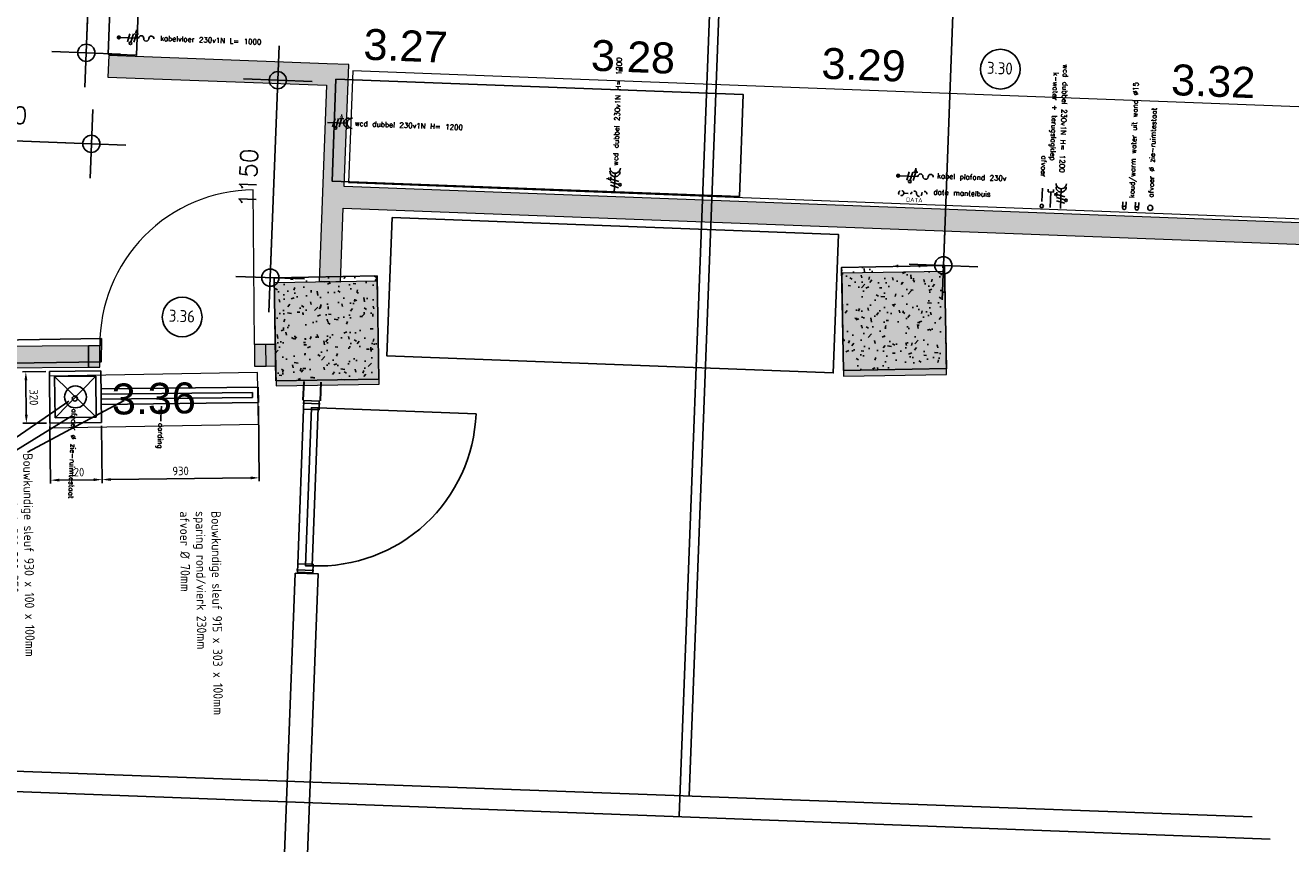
# Model space of a CAD drawing. Header units: millimetres. Extents: x 119024465 to 119292677, y 483022511 to 483148062.
# Tile 133 of 162: x 119229988 to 119237355, y 483050512 to 483055274. Entities that reach past the tile are written whole.
import ezdxf

# ---------------------------------------------------------------- set-up
doc = ezdxf.new("R2010")
doc.units = ezdxf.units.MM
doc.header["$LTSCALE"] = 100
doc.linetypes.add('B0703', pattern=[468.7000036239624, 312.5, -156.2000036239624])
doc.linetypes.add('HIDDEN', pattern=[0.375, 0.25, -0.125])
doc.layers.get('0').update_dxf_attribs({"linetype": 'CONTINUOUS'})
doc.layers.get('Defpoints').update_dxf_attribs({"linetype": 'CONTINUOUS'})
doc.layers.add('(22) Binnenwanden', color=1, linetype='CONTINUOUS', lineweight=0)
for name, color, linetype in [('01---0-_MAATVOERING', 1, 'CONTINUOUS'), ('02---0-_2MMTEKST', 2, 'CONTINUOUS'), ('04---0-_5MMTEKST', 4, 'CONTINUOUS'), ('12', 4, 'CONTINUOUS'), ('200', 2, 'CONTINUOUS'), ('200-2D', 1, 'CONTINUOUS'), ('200-3D', 1, 'CONTINUOUS'), ('2001', 4, 'CONTINUOUS'), ('204', 1, 'CONTINUOUS'), ('204 tekst fdstp', 255, 'CONTINUOUS'), ('28 Hoofddraagconstrunctie.CONSTRUCTEUR', 7, 'CONTINUOUS'), ('28 Hoofddraagconstrunctie.CONSTRUCTEUR Doorsnede-arcering', 7, 'CONTINUOUS'), ('2D_PLAN', 7, 'CONTINUOUS'), ('63---0--LICHTINST', 7, 'CONTINUOUS'), ('AL22----_ARC', 8, 'CONTINUOUS'), ('AL28----', 4, 'CONTINUOUS'), ('AL28----_ARC', 8, 'CONTINUOUS'), ('APPARAAT', 3, 'CONTINUOUS'), ('BEMATING', 7, 'CONTINUOUS'), ('fdstp techniek', 254, 'CONTINUOUS'), ('INS', 7, 'CONTINUOUS'), ('LAYER22', 12, 'CONTINUOUS'), ('LAYER32', 7, 'CONTINUOUS'), ('M-119--MATEN', 1, 'CONTINUOUS'), ('New_0', 7, 'CONTINUOUS'), ('New_22 Binnenwanden', 7, 'CONTINUOUS'), ('New_22 Binnenwanden Deuren', 7, 'CONTINUOUS'), ('New_22 Binnenwanden Doorsnede-arcering', 7, 'CONTINUOUS'), ('New_82 Losse inrichting.LOSSE INRICHTING', 7, 'CONTINUOUS')]:
    doc.layers.add(name, color=color, linetype=linetype)
doc.styles.add('2', font='ISO', dxfattribs={"height": 125})
doc.styles.add('BURO-012', font='iso.shx', dxfattribs={"height": 1.2})
doc.styles.add('fdstp-1-30', font='txt.shx', dxfattribs={"height": 30, "bigfont": 'gbcbig.shx'})
doc.styles.add('GENERATED_STYLE_1', font='arial.ttf')
doc.styles.add('ROMANS', font='ROMANS.SHX')
doc.styles.get("Standard").update_dxf_attribs({"font": 'ISOCP.SHX'})
doc.dimstyles.new('DIM-100', dxfattribs={"dimscale": 100, "dimtxt": 1, "dimasz": 1, "dimexe": 3, "dimexo": 3, "dimgap": 1, "dimtad": 1, "dimdec": 0, "dimrnd": 1, "dimzin": 0, "dimdsep": 46, "dimtxsty": 'ROMANS', "dimblk1": 'DOT1', "dimblk2": 'DOT1', "dimsah": 1, "dimcen": -3, "dimdle": 1, "dimse1": 1, "dimse2": 1, "dimclrd": 1, "dimclre": 1, "dimclrt": 2, "dimadec": 0, "dimazin": 0, "dimtfac": 0.75, "dimtdec": 0, "dimtix": 1, "dimtmove": 1, "dimatfit": 3, "dimldrblk": 'DOT1', "dimfxl": 1, "dimtvp": 1, "dimtolj": 1, "dimtzin": 0, "dimarcsym": 0})
doc.dimstyles.new('GB-HOME', dxfattribs={"dimscale": 20, "dimtxt": 2.5, "dimasz": 2.5, "dimexe": 1, "dimexo": 1, "dimgap": 1, "dimtad": 1, "dimdec": 0, "dimzin": 0, "dimdsep": 46, "dimtxsty": 'Standard', "dimcen": 0.09, "dimadec": 0, "dimazin": 0, "dimtfac": 1, "dimtdec": 0, "dimtofl": 0, "dimtmove": 0, "dimatfit": 3, "dimfxl": 1, "dimtolj": 1, "dimtzin": 0, "dimarcsym": 0})

# ---------------------------------------------------------------- blocks, each defined once
blk = doc.blocks.new('600x600')
at = {"layer": 'AL28----_ARC'}
h = blk.add_hatch(dxfattribs=at)
h.set_pattern_fill('AR-CONC', color=256, style=0)
h.set_pattern_definition([(49.99999999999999, (-54450.71053606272, -52812.25792324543), (182.184668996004, -15.93908553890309), [19.05, -209.55]), (355, (-54450.71053606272, -52812.25792324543), (-35.24282597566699, 191.05664288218), [15.24, -167.64]), (100.451, (-54435.52853606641, -52813.58617329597), (146.9425016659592, 175.1166878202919), [16.19, -178.09]), (46.18420000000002, (-54450.71053606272, -52761.45792329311), (271.0790408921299, -42.04232793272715), [28.57499999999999, -314.3249999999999]), (96.63559999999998, (-54428.12063606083, -52764.96142327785), (237.4042344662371, 247.4255558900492), [24.28499999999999, -267.1349999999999]), (351.1840000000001, (-54450.71053606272, -52761.45792329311), (237.4046058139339, 247.4251178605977), [22.86, -251.46]), (21, (-54425.31053607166, -52774.15792328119), (151.6148798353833, -102.2655185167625), [19.05, -209.55]), (326.0000000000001, (-54425.31053607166, -52774.15792328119), (61.80202834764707, 184.1879661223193), [15.24, -167.64]), (71.4514, (-54412.67603605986, -52782.68002325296), (213.4164907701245, 81.92285771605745), [16.19, -178.09]), (37.50000000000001, (-54450.71053606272, -52812.25792324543), (3.088603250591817, 84.55503887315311), [0, -165.608, 0, -170.18, 0, -168.275]), (7.499999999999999, (-54450.71053606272, -52812.25792324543), (66.81966251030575, 100.1805748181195), [0, -97.02799999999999, 0, -161.798, 0, -64.135]), (327.5, (-54507.35253606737, -52812.25792324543), (135.5905951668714, -5.728743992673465), [0, -63.5, 0, -198.12, 0, -262.89]), (317.5, (-54532.75253605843, -52812.25792324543), (148.129181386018, 25.42649103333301), [0, -82.55, 0, -131.572, 0, -186.69])])
h.paths.add_polyline_path([(-300, -300), (300, -300), (300, 300), (-300, 300)])
at = {"layer": 'AL28----'}
blk.add_lwpolyline([(-300, -300), (300, -300), (300, 300), (-300, 300)], close=True, dxfattribs=at)
blk = doc.blocks.new('32-PPRAS')
at = {"layer": 'LAYER32', "color": 2, "linetype": 'Continuous'}
blk.add_lwpolyline([(0, 90), (-50, 90), (-50, 0), (0, 0)], close=True, dxfattribs=at)
blk = doc.blocks.new('32-PPLAS')
at = {"layer": 'LAYER32', "color": 2, "linetype": 'Continuous'}
blk.add_lwpolyline([(0, 90), (50, 90), (50, 0), (0, 0)], close=True, dxfattribs=at)
blk = doc.blocks.new('deur90')
at = {"layer": 'LAYER22', "color": 2, "linetype": 'Continuous'}
for points in [[(-227.4084380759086, 1169.867195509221), (-327.4084380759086, 1169.867195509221)], [(-327.4084380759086, 199.8671955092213), (-227.4084380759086, 199.8671955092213)]]:
    blk.add_lwpolyline(points, dxfattribs=at)
at = {"layer": 'LAYER32', "color": 1, "linetype": 'Continuous'}
blk.add_lwpolyline([(-317.4084380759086, 225.4296955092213, -0.4142135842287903), (-1236.845938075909, 1144.867195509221), (-317.4084380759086, 1144.867195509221)], format="xyb", dxfattribs=at)
for points in [[(-317.4084380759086, 224.8671955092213), (-317.4084380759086, 1144.867195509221), (-277.4084380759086, 1144.867195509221), (-277.4084380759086, 224.8671955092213), (-317.4084380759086, 224.8671955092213), (-317.4084380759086, 1144.867195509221)], [(-232.4084380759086, 1134.867195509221), (-232.4084380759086, 234.8671955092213)]]:
    blk.add_lwpolyline(points, dxfattribs=at)
at = {"layer": 'LAYER32', "yscale": -1, "rotation": 270.0000006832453}
for name, p in [('32-PPLAS', (-232.4084380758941, 1184.867195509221)), ('32-PPRAS', (-232.4084380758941, 184.8671955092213))]:
    blk.add_blockref(name, p, dxfattribs=at)
blk = doc.blocks.new('*D267')
at = {"color": 0, "linetype": 'ByBlock', "transparency": 16777216}
for p, q in [((-33173.45750843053, 88621.70474249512), (-32735.62501809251, 88621.70474249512)), ((-32755.62501809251, 88571.70474249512), (-32755.62501809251, 87757.03496323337)), ((-33068.45750843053, 87707.03496323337), (-32735.62501809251, 87707.03496323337))]:
    blk.add_line(p, q, dxfattribs=at)
for points in [[(-32763.95835142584, 88571.70474249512), (-32747.29168475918, 88571.70474249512), (-32755.62501809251, 88621.70474249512)], [(-32763.95835142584, 87757.03496323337), (-32747.29168475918, 87757.03496323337), (-32755.62501809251, 87707.03496323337)]]:
    blk.add_solid(points, dxfattribs=at)
at = {"layer": 'Defpoints', "color": 0, "linetype": 'ByBlock', "transparency": 16777216}
for p in [(-33193.45750843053, 88621.70474249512), (-33088.45750843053, 87707.03496323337), (-32755.62501809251, 87707.03496323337)]:
    blk.add_point(p, dxfattribs=at)
at = {"color": 0, "linetype": 'ByBlock', "transparency": 16777216, "insert": (-32800.62501809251, 88164.36985286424), "char_height": 50, "attachment_point": 5, "rotation": 90}
blk.add_mtext('\\A1;930', dxfattribs=at)
blk = doc.blocks.new('*D266')
at = {"color": 0, "linetype": 'ByBlock', "transparency": 16777216}
for p, q in [((-33068.45750843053, 87707.03496323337), (-32735.62501809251, 87707.03496323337)), ((-32755.62501809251, 87657.03496323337), (-32755.62501809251, 87457.03496323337)), ((-33068.45750843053, 87407.03496323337), (-32735.62501809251, 87407.03496323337))]:
    blk.add_line(p, q, dxfattribs=at)
for points in [[(-32763.95835142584, 87657.03496323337), (-32747.29168475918, 87657.03496323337), (-32755.62501809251, 87707.03496323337)], [(-32763.95835142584, 87457.03496323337), (-32747.29168475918, 87457.03496323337), (-32755.62501809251, 87407.03496323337)]]:
    blk.add_solid(points, dxfattribs=at)
at = {"layer": 'Defpoints', "color": 0, "linetype": 'ByBlock', "transparency": 16777216}
for p in [(-33088.45750843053, 87707.03496323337), (-33088.45750843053, 87407.03496323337), (-32755.62501809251, 87407.03496323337)]:
    blk.add_point(p, dxfattribs=at)
at = {"color": 0, "linetype": 'ByBlock', "transparency": 16777216, "insert": (-32800.62501809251, 87557.03496323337), "char_height": 50, "attachment_point": 5, "rotation": 90}
blk.add_mtext('\\A1;320', dxfattribs=at)
blk = doc.blocks.new('*D265')
at = {"color": 0, "linetype": 'ByBlock', "transparency": 16777216}
for p, q in [((-33388.45750843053, 87387.03496323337), (-33388.45750843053, 87249.93940262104)), ((-33088.45750843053, 87387.03496323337), (-33088.45750843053, 87249.93940262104)), ((-33338.45750843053, 87269.93940262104), (-33138.45750843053, 87269.93940262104))]:
    blk.add_line(p, q, dxfattribs=at)
for points in [[(-33338.45750843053, 87278.27273595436), (-33338.45750843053, 87261.6060692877), (-33388.45750843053, 87269.93940262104)], [(-33138.45750843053, 87278.27273595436), (-33138.45750843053, 87261.6060692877), (-33088.45750843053, 87269.93940262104)]]:
    blk.add_solid(points, dxfattribs=at)
at = {"layer": 'Defpoints', "color": 0, "linetype": 'ByBlock', "transparency": 16777216}
for p in [(-33388.45750843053, 87407.03496323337), (-33088.45750843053, 87407.03496323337), (-33088.45750843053, 87269.93940262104)]:
    blk.add_point(p, dxfattribs=at)
at = {"color": 0, "linetype": 'ByBlock', "transparency": 16777216, "insert": (-33238.45750843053, 87314.93940262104), "char_height": 50, "attachment_point": 5}
blk.add_mtext('\\A1;320', dxfattribs=at)
blk = doc.blocks.new('afvoer L')
at = {"layer": '04---0-_5MMTEKST'}
blk.add_circle((4.488281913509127, -0.5936066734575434), 14.97282173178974, dxfattribs=at)
at = {"layer": 'fdstp techniek', "insert": (64.94157704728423, 13.66231782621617), "char_height": 30, "width": 765.6264056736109, "attachment_point": 1, "style": 'fdstp-1-30'}
blk.add_mtext('afvoer %%C zie-ruimtestaat', dxfattribs=at)
blk = doc.blocks.new('aarding L')
at = {"layer": 'fdstp techniek'}
blk.add_line((51.15672099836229, 0), (86.21921941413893, 0), dxfattribs=at)
at = {"layer": 'INS'}
for p, q in [((-1.129769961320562, 0.6847107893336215), (23.82493292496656, 0.6847107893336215)), ((23.82493292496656, 12.7573308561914), (23.82493292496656, -15.8323133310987)), ((33.80681407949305, 11.43869313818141), (33.80681407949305, -10.06927155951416)), ((43.78869523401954, 5.675651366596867), (43.78869523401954, -4.306229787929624))]:
    blk.add_line(p, q, dxfattribs=at)
at = {"layer": 'fdstp techniek', "insert": (96.88371847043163, 17.38562800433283), "char_height": 30, "width": 297.363810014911, "attachment_point": 1, "style": 'fdstp-1-30'}
blk.add_mtext('aarding', dxfattribs=at)
blk = doc.blocks.new('kabel vloer 230v L')
at = {"layer": '04---0-_5MMTEKST'}
blk.add_line((0.4347725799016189, 0.3960466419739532), (115.2264058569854, 0.3960466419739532), dxfattribs=at)
at = {"layer": '63---0--LICHTINST'}
for p, q in [((51.37183684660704, -23.70834536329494), (64.28934159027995, 24.50043864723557)), ((71.33559915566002, -23.70834536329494), (84.25310389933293, 24.50043864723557)), ((101.7213959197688, 24.50043864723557), (88.80389117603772, -23.70834536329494)), ((114.2435390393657, 24.50043864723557), (89.19925280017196, 24.50043864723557)), ((108.4804972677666, 34.48231980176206), (94.96229457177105, 34.48231980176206)), ((105.1009465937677, 44.0679853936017), (98.34184524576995, 44.0679853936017))]:
    blk.add_line(p, q, dxfattribs=at)
blk.add_circle((69.39797344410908, -30.93966296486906), 7.486410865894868, dxfattribs=at)
at = {"layer": 'INS', "const_width": 12.35257792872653}
blk.add_lwpolyline([(-5.866289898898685, 0.3960466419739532, 1), (6.735835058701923, 0.3960466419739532, 1)], format="xyb", close=True, dxfattribs=at)
at = {"layer": 'INS', "color": 4}
for centre, start, end in [((130.199227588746, 0.3960466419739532), 0, 180), ((160.1448710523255, 0.3960466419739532), 180, 0), ((190.0905145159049, 0.3960466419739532), 0, 180)]:
    blk.add_arc(centre, 14.97282173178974, start, end, dxfattribs=at)
at = {"layer": 'fdstp techniek', "insert": (241.2687839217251, 20.09168868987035), "char_height": 30, "width": 778.3792207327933, "attachment_point": 1, "style": 'fdstp-1-30'}
blk.add_mtext('kabelvloer 230v1N L= 1000', dxfattribs=at)
blk = doc.blocks.new('DOT1')
at = {"layer": 'M-119--MATEN', "linetype": 'ByBlock'}
for p, q in [((0, -2), (0, 2)), ((-2, 0), (2, 0))]:
    blk.add_line(p, q, dxfattribs=at)
blk.add_circle((0, 0), 0.5, dxfattribs=at)
blk = doc.blocks.new('*D433')
at = {"layer": '12', "color": 1, "lineweight": -2, "transparency": 16777216}
blk.add_line((119230272.6363677, 483054588.6522247), (119229373.283026, 483054622.7633197), dxfattribs=at)
at = {"layer": 'Defpoints', "color": 0, "transparency": 16777216}
for p in [(119229273.354877, 483054626.5534413), (119229273.374691, 483054627.0758479), (119230372.5843309, 483054585.3845095)]:
    blk.add_point(p, dxfattribs=at)
at = {"layer": '12', "color": 1, "lineweight": -2, "transparency": 16777216, "xscale": 100, "yscale": 100, "zscale": 100}
for p, rotation in [((119229273.354877, 483054626.5534413), 177.8278999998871), ((119230372.5645168, 483054584.862103), 357.8278999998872)]:
    blk.add_blockref('DOT1', p, dxfattribs=dict(at, rotation=rotation))
at = {"layer": '12', "color": 2, "transparency": 16777216, "insert": (119229828.6448794, 483054755.5999958), "char_height": 100, "attachment_point": 5, "rotation": 357.82789999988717, "style": 'ROMANS'}
blk.add_mtext('\\A1;1100', dxfattribs=at)
blk = doc.blocks.new('*D434')
at = {"layer": '12', "color": 1, "lineweight": -2, "transparency": 16777216}
blk.add_line((119230346.5016352, 483055214.4699745), (119230397.6682777, 483056563.499987), dxfattribs=at)
at = {"layer": 'Defpoints', "color": 0, "transparency": 16777216}
for p in [(119230401.4583993, 483056663.4281362), (119230479.4617288, 483056660.4695894), (119230420.714843, 483055111.5832787)]:
    blk.add_point(p, dxfattribs=at)
at = {"layer": '12', "color": 1, "lineweight": -2, "transparency": 16777216, "xscale": 100, "yscale": 100, "zscale": 100}
for p, rotation in [((119230401.4583993, 483056663.4281361), 87.82789999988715), ((119230342.7115136, 483055114.5418254), 267.8278999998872)]:
    blk.add_blockref('DOT1', p, dxfattribs=dict(at, rotation=rotation))
at = {"layer": '12', "color": 2, "transparency": 16777216, "insert": (119230222.1927328, 483055894.6701633), "char_height": 100, "attachment_point": 5, "rotation": 87.82789999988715, "style": 'ROMANS'}
blk.add_mtext('\\A1;1550', dxfattribs=at)
blk = doc.blocks.new('2WCD220')
at = {"layer": '04---0-_5MMTEKST'}
blk.add_line((0, 0), (0, 230), dxfattribs=at)
for centre in [(0, 290), (0, 250)]:
    blk.add_arc(centre, 60, 180, 0, dxfattribs=at)
at = {"layer": '63---0--LICHTINST'}
for p, q in [((-88.2962913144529, 169.7123225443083), (-88.2962913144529, 156.1695819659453)), ((-68.2962913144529, 176.4836928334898), (-68.2962913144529, 149.3982116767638)), ((-48.2962913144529, 188.0306982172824), (-48.2962913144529, 137.8512062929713)), ((-48.2962913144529, 162.9409522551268), (48.2962913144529, 137.0590477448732)), ((48.2962913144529, 102.0590477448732), (-48.2962913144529, 127.9409522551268)), ((48.2962913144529, 62.05904774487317), (-48.2962913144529, 87.94095225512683))]:
    blk.add_line(p, q, dxfattribs=at)
blk.add_circle((62.78517870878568, 98.17676206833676), 15, dxfattribs=at)
blk = doc.blocks.new('wcd dubbel 230v L')
at = {"layer": '02---0-_2MMTEKST', "xscale": 0.4990940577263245, "yscale": 0.4990940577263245, "zscale": 0.4990940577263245, "rotation": 270}
blk.add_blockref('2WCD220', (-51.13151589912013, -0.6426231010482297), dxfattribs=at)
at = {"layer": 'fdstp techniek', "insert": (107.8386860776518, 14.50660618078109), "char_height": 30, "width": 740.3540563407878, "attachment_point": 1, "style": 'fdstp-1-30'}
blk.add_mtext('wcd dubbel 230v1N H= 1200', dxfattribs=at)
blk = doc.blocks.new('data mantelbuis L')
at = {"layer": 'INS', "color": 4, "linetype": 'HIDDEN'}
blk.add_line((15.80148864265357, -1.144622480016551), (60.71969252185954, -0.9677004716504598), dxfattribs=at)
blk.add_lwpolyline([(150.556622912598, -1.144622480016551, 1), (120.6109794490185, -1.144622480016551, -1), (90.66533598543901, -1.144622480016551, 1), (60.71969252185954, -1.144622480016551)], format="xyb", dxfattribs=at)
blk.add_circle((0.8284055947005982, -1.144622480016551), 14.97308304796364, dxfattribs=at)
at = {"layer": '02---0-_2MMTEKST', "style": '2'}
blk.add_text('DATA', height=24.95470288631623, dxfattribs=at).set_placement((30.77404905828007, -50.87710624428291))
at = {"layer": 'fdstp techniek', "insert": (187.9886415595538, 27.32466496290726), "char_height": 30, "width": 844.2398221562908, "attachment_point": 1, "style": 'fdstp-1-30'}
blk.add_mtext('data mantelbuis', dxfattribs=at)
blk = doc.blocks.new('kabel plafond 230v L')
at = {"layer": '01---0-_MAATVOERING'}
blk.add_lwpolyline([(-5.902780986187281, -0.09904534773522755, 0, 24.95470288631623, 0), (29.38849828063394, 35.19223391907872, 0, 0, 0), (64.67977754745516, 70.48351318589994, 0, 0, 0)], format="xyseb", dxfattribs=at)
at = {"layer": '04---0-_5MMTEKST'}
blk.add_line((-5.902780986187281, -0.2759673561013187), (108.8888522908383, -0.2759673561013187), dxfattribs=at)
at = {"layer": '63---0--LICHTINST'}
for p, q in [((45.03428328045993, -24.38035936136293), (57.95178802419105, 23.8284246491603)), ((64.99804558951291, -24.38035936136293), (77.91555033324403, 23.8284246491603)), ((95.38384235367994, 23.8284246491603), (82.46633760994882, -24.38035936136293)), ((107.9059854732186, 23.8284246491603), (82.86169923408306, 23.8284246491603)), ((102.1429437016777, 33.81030580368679), (88.62474100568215, 33.81030580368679)), ((98.76339302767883, 43.79218695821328), (92.00429167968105, 43.79218695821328))]:
    blk.add_line(p, q, dxfattribs=at)
blk.add_circle((63.06041987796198, -31.61167696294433), 7.486410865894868, dxfattribs=at)
at = {"layer": 'INS', "const_width": 12.35257792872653}
blk.add_lwpolyline([(-12.20384346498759, -0.2759673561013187, 1), (0.3982814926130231, -0.2759673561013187, 1)], format="xyb", close=True, dxfattribs=at)
at = {"layer": 'INS', "color": 4}
for centre, start, end in [((123.8616740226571, -0.2759673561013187), 0, 180), ((183.752960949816, -0.2759673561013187), 0, 180), ((153.8073174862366, -0.2759673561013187), 180, 0)]:
    blk.add_arc(centre, 14.97282173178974, start, end, dxfattribs=at)
at = {"layer": 'fdstp techniek', "insert": (221.1630943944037, 22.96188805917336), "char_height": 30, "width": 525.621358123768, "attachment_point": 1, "style": 'fdstp-1-30'}
blk.add_mtext('kabel plafond 230v ', dxfattribs=at)
blk = doc.blocks.new('koffiemachine 230v R')
at = {"layer": '04---0-_5MMTEKST'}
for p, q in [((1.438348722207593, 61.86764180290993), (-113.3532845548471, 61.86764180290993)), ((-107.2585860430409, 17.67517020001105), (-92.28576431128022, 17.67517020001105)), ((-92.28576431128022, 17.67517020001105), (-92.28576431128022, -12.27047326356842)), ((-2.448833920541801, 2.702348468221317), (-92.28576431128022, 2.702348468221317)), ((-92.28576431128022, -12.27047326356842), (-107.2585860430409, -12.27047326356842))]:
    blk.add_line(p, q, dxfattribs=at)
blk.add_circle((-8.82944081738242, -46.75774046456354), 9.98188115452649, dxfattribs=at)
for centre in [(-143.2989280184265, 61.86764180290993), (-123.3351657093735, 61.86764180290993)]:
    blk.add_arc(centre, 29.94564346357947, 270, 90, dxfattribs=at)
at = {"layer": '63---0--LICHTINST'}
for p, q in [((-79.8845123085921, 37.76324979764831), (-66.96700756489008, 85.97203380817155)), ((-49.49871554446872, 85.97203380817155), (-62.41622028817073, 37.76324979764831)), ((-29.53495323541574, 85.97203380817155), (-42.45245797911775, 37.76324979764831)), ((-92.40665542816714, 37.76324979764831), (-67.36236918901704, 37.76324979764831)), ((-86.6436136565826, 27.78136864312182), (-73.12541096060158, 27.78136864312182))]:
    blk.add_line(p, q, dxfattribs=at)
blk.add_circle((-47.56108983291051, 93.2033514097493), 7.486410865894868, dxfattribs=at)
at = {"layer": 'fdstp techniek'}
blk.add_line((-34.34748148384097, -46.98425856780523), (-113.6472077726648, -46.98425856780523), dxfattribs=at)
at = {"layer": 'fdstp techniek', "style": 'fdstp-1-30'}
for s, p in [('wcd dubbel 230v1N H= 1200', (-837.7451038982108, 47.80399300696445)), ('k-water + terugslagklep', (-788.9903906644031, -7.543395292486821)), ('afvoer', (-301.6327033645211, -58.19439481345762))]:
    blk.add_text(s, height=30, dxfattribs=at).set_placement(p)
blk = doc.blocks.new('water k- w wand L')
at = {"layer": '04---0-_5MMTEKST'}
for centre in [(0.05033333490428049, 36.00925012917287), (0.05033333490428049, -37.49593839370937)]:
    blk.add_circle(centre, 9.98188115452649, dxfattribs=at)
at = {"layer": 'INS', "color": 4}
for p, q in [((0.05033333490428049, 45.99113128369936), (34.98691737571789, 45.99113128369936)), ((0.05033333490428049, 26.02736897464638), (34.98691737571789, 26.02736897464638)), ((0.05033333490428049, -27.51405723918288), (34.98691737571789, -27.51405723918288)), ((0.05033333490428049, -47.47781954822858), (34.98691737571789, -47.47781954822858))]:
    blk.add_line(p, q, dxfattribs=at)
at = {"layer": 'fdstp techniek', "insert": (58.99320012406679, 10.25254184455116), "char_height": 30, "width": 910.5473940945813, "attachment_point": 1, "style": 'fdstp-1-30'}
blk.add_mtext('koud/warm water uit wand %%C15', dxfattribs=at)
blk = doc.blocks.new('*D444')
at = {"layer": '12', "color": 1, "lineweight": -2, "transparency": 16777216}
blk.add_line((119231417.8633065, 483053905.7793316), (119231453.8694622, 483054855.0967478), dxfattribs=at)
at = {"layer": 'Defpoints', "color": 0, "transparency": 16777216}
for p in [(119231457.6595838, 483054955.024897), (119231479.5869297, 483054954.1932264), (119231436.0005305, 483053805.019512)]:
    blk.add_point(p, dxfattribs=at)
at = {"layer": '12', "color": 1, "lineweight": -2, "transparency": 16777216, "xscale": 100, "yscale": 100, "zscale": 100}
for p, rotation in [((119231457.6595839, 483054955.0248969), 87.82789999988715), ((119231414.0731848, 483053805.8511825), 267.8278999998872)]:
    blk.add_blockref('DOT1', p, dxfattribs=dict(at, rotation=rotation))
at = {"layer": '12', "color": 2, "transparency": 16777216, "insert": (119231285.9741608, 483054386.1232222), "char_height": 100, "attachment_point": 5, "rotation": 87.82789999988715, "style": 'ROMANS'}
blk.add_mtext('\\A1;1150', dxfattribs=at)
blk = doc.blocks.new('*D450')
at = {"layer": '12', "color": 1, "lineweight": -2, "transparency": 16777216}
blk.add_line((119235337.125813, 483053977.1656905), (119235574.0084169, 483060222.6750077), dxfattribs=at)
at = {"layer": 'Defpoints', "color": 0, "transparency": 16777216}
for p in [(119235577.7985384, 483060322.6031569), (119235584.8004333, 483060322.3375858), (119235340.3375861, 483053876.9719704)]:
    blk.add_point(p, dxfattribs=at)
at = {"layer": '12', "color": 1, "lineweight": -2, "transparency": 16777216, "xscale": 100, "yscale": 100, "zscale": 100}
for p, rotation in [((119235577.7985385, 483060322.6031568), 87.82789999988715), ((119235333.3356913, 483053877.2375414), 267.8278999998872)]:
    blk.add_blockref('DOT1', p, dxfattribs=dict(at, rotation=rotation))
at = {"layer": '12', "color": 2, "transparency": 16777216, "insert": (119235305.6748914, 483057105.6055316), "char_height": 100, "attachment_point": 5, "rotation": 87.82789999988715, "style": 'ROMANS'}
blk.add_mtext('\\A1;6450', dxfattribs=at)
blk = doc.blocks.new('Kubus 23[13]_1', base_point=(-7886.323393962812, 31706.29959303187))
at = {"layer": 'New_82 Losse inrichting.LOSSE INRICHTING', "color": 2, "linetype": 'B0703', "lineweight": 0, "flags": 128}
blk.add_lwpolyline([(-6690.089295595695, 32072.45400479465), (-7902.775869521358, 32005.84811338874), (-7886.323393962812, 31706.29959303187), (-6673.63682003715, 31772.90548443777)], close=True, dxfattribs=at)
blk = doc.blocks.new('D1 24[4]_1')
at = {"layer": 'New_22 Binnenwanden Doorsnede-arcering', "linetype": 'Continuous', "lineweight": 0, "true_color": 0x000000}
for points in [[(-6648.245150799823, 32237.41247626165), (-6715.176891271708, 32234.3888828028), (-6709.535858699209, 32109.51623266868), (-6642.604118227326, 32112.53982612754)], [(-7675.550680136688, 32065.87720468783), (-7608.618939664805, 32068.90079814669), (-7614.259972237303, 32193.7734482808), (-7681.191712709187, 32190.74985482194)]]:
    blk.add_hatch(color=18, dxfattribs=at).paths.add_polyline_path(points)
at = {"layer": 'New_22 Binnenwanden Deuren', "color": 1, "linetype": 'Continuous', "lineweight": 0}
for p, q in [((-6715.176891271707, 32234.3888828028), (-6755.792325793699, 33133.4719637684)), ((-6648.245150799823, 32237.41247626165), (-6715.176891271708, 32234.3888828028)), ((-6715.176891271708, 32234.3888828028), (-6709.535858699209, 32109.51623266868)), ((-6642.604118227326, 32112.53982612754), (-6648.245150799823, 32237.41247626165)), ((-7614.259972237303, 32193.7734482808), (-7681.191712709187, 32190.74985482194)), ((-7681.191712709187, 32190.74985482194), (-7675.550680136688, 32065.87720468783)), ((-7608.618939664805, 32068.90079814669), (-7614.259972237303, 32193.7734482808)), ((-7675.550680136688, 32065.87720468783), (-7608.618939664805, 32068.90079814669)), ((-6709.535858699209, 32109.51623266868), (-6642.604118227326, 32112.53982612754))]:
    blk.add_line(p, q, dxfattribs=at)
at = {"layer": 'New_22 Binnenwanden Deuren', "color": 2, "linetype": 'Continuous', "lineweight": 0}
for p, q in [((-6642.604118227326, 32112.53982612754), (-6648.245150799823, 32237.41247626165)), ((-6642.604118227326, 32112.53982612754), (-6648.245150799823, 32237.41247626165)), ((-7675.550680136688, 32065.87720468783), (-7681.191712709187, 32190.74985482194)), ((-7675.550680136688, 32065.87720468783), (-7681.191712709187, 32190.74985482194))]:
    blk.add_line(p, q, dxfattribs=at)
at = {"layer": 'New_22 Binnenwanden Deuren', "color": 9, "linetype": 'Continuous', "lineweight": 0}
blk.add_arc((-6715.176891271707, 32234.3888828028), 899.9999999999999, 92.5865373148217, 182.5865373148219, dxfattribs=at)
blk = doc.blocks.new('Wall_2_1', base_point=(-9292.414765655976, 32055.40026702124))
at = {"layer": 'New_22 Binnenwanden Doorsnede-arcering', "linetype": 'Continuous', "lineweight": 0, "true_color": 0x000000}
for points in [[(-6648.245159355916, 32237.41246566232), (-6642.60411128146, 32112.53984403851), (-6587.222298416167, 32115.04166342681), (-6592.863346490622, 32239.9143254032)], [(-9295.235281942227, 32117.83660393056), (-9289.59423386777, 31992.96394195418), (-7675.550695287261, 32065.87721413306), (-7681.191703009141, 32190.74983575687)]]:
    blk.add_hatch(color=18, dxfattribs=at).paths.add_polyline_path(points)
at = {"layer": 'New_22 Binnenwanden', "color": 2, "linetype": 'Continuous', "lineweight": 0}
for p, q in [((-6642.604118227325, 32112.53982612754), (-6648.245150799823, 32237.41247626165)), ((-7675.550680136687, 32065.87720468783), (-7681.191712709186, 32190.74985482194))]:
    blk.add_line(p, q, dxfattribs=at)
at = {"layer": 'New_22 Binnenwanden', "color": 2, "linetype": 'Continuous', "lineweight": 0, "flags": 128}
for points in [[(-6592.863330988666, 32239.91431032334), (-6648.245147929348, 32237.41247639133)], [(-6587.222298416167, 32115.04166018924), (-6592.863330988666, 32239.91431032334)], [(-7681.191720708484, 32190.74985446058), (-9295.235281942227, 32117.83659208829)], [(-9295.235281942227, 32117.83659208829), (-9289.594249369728, 31992.96394195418)], [(-9289.594249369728, 31992.96394195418), (-7675.55068668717, 32065.87720439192)], [(-6642.604115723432, 32112.53982624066), (-6587.222298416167, 32115.04166018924)]]:
    blk.add_lwpolyline(points, dxfattribs=at)
at = {"layer": 'New_22 Binnenwanden Deuren', "color": 9, "linetype": 'Continuous', "lineweight": 0}
blk.add_blockref('D1 24[4]_1', (0, 0), dxfattribs=at)
blk = doc.blocks.new('Wall_69_1', base_point=(-6290.579701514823, 33110.55258202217))
at = {"layer": 'New_22 Binnenwanden Doorsnede-arcering', "linetype": 'Continuous', "lineweight": 0, "true_color": 0x000000}
blk.add_hatch(color=18, dxfattribs=at).paths.add_polyline_path([(-6228.079701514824, 33048.05258202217), (2559.420300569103, 33048.05258202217), (2559.42030056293, 33173.05258202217), (-6228.079701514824, 33173.05258202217)])
at = {"layer": 'New_22 Binnenwanden', "color": 2, "linetype": 'Continuous', "lineweight": 0, "flags": 128}
for points in [[(2559.42030056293, 33173.05258202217), (-6228.079701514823, 33173.05258202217)], [(-6228.079701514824, 33048.05258202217), (2559.420300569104, 33048.05258202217)]]:
    blk.add_lwpolyline(points, dxfattribs=at)
blk = doc.blocks.new('Wall_71_1', base_point=(-6290.579701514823, 32615.8630718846))
at = {"layer": 'New_22 Binnenwanden Doorsnede-arcering', "linetype": 'Continuous', "lineweight": 0, "true_color": 0x000000}
for points in [[(-6353.079701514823, 33758.14787467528), (-6228.079701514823, 33883.14787467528), (-6353.079701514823, 33883.14787467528)], [(-6353.079701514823, 33758.14787467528), (-6228.079701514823, 33758.14787467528), (-6228.079701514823, 33883.14787467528)], [(-6353.079701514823, 33758.14787467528), (-6353.079701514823, 32615.8630718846), (-6228.079701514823, 32615.8630718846), (-6228.079701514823, 33758.14787467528)]]:
    blk.add_hatch(color=18, dxfattribs=at).paths.add_polyline_path(points)
at = {"layer": 'New_22 Binnenwanden', "color": 2, "linetype": 'Continuous', "lineweight": 0, "flags": 128}
for points in [[(-6228.079701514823, 33883.14787467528), (-6353.079701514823, 33883.14787467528)], [(-6228.079701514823, 33173.05258202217), (-6228.079701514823, 33883.14787467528)], [(-6353.079701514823, 33758.14787467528), (-6353.079701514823, 32615.8630718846)], [(-6228.079701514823, 32615.8630718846), (-6228.079701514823, 33048.05258202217)], [(-6228.079701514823, 32615.8630718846), (-6353.079701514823, 32615.8630718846)]]:
    blk.add_lwpolyline(points, dxfattribs=at)
blk = doc.blocks.new('Wall_72_1', base_point=(-6290.579701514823, 33820.64787467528))
at = {"layer": 'New_22 Binnenwanden Doorsnede-arcering', "linetype": 'Continuous', "lineweight": 0, "true_color": 0x000000}
blk.add_hatch(color=18, dxfattribs=at).paths.add_polyline_path([(-6353.079701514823, 33883.14787467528), (-7626.472578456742, 33883.14787467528), (-7626.472578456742, 33758.14787467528), (-6353.079701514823, 33758.14787467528)])
at = {"layer": 'New_22 Binnenwanden', "color": 2, "linetype": 'Continuous', "lineweight": 0, "flags": 128}
for points in [[(-6353.079701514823, 33883.14787467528), (-7626.472578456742, 33883.14787467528)], [(-7626.472578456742, 33883.14787467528), (-7626.472578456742, 33758.14787467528)], [(-7626.472578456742, 33758.14787467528), (-6353.079701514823, 33758.14787467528)]]:
    blk.add_lwpolyline(points, dxfattribs=at)
blk = doc.blocks.new('Column_9_1', base_point=(-6297.146705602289, 32315.05022404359))
at = {"layer": '28 Hoofddraagconstrunctie.CONSTRUCTEUR Doorsnede-arcering', "linetype": 'Continuous', "lineweight": 0, "true_color": 0x415994}
blk.add_hatch(color=165, dxfattribs=at).paths.add_polyline_path([(-6580.242750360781, 31999.04922809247), (-5981.145709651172, 32031.95417928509), (-6014.050660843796, 32631.0512199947), (-6613.147701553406, 32598.14626880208)])
at = {"layer": '28 Hoofddraagconstrunctie.CONSTRUCTEUR', "color": 3, "linetype": 'Continuous', "lineweight": 0, "flags": 128}
blk.add_lwpolyline([(-6580.242750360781, 31999.04922809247), (-5981.145709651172, 32031.95417928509), (-6014.050660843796, 32631.0512199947), (-6613.147701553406, 32598.14626880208)], close=True, dxfattribs=at)
blk = doc.blocks.new('Column_10_1', base_point=(-2997.120506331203, 32496.30166313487))
at = {"layer": '28 Hoofddraagconstrunctie.CONSTRUCTEUR Doorsnede-arcering', "linetype": 'Continuous', "lineweight": 0, "true_color": 0x415994}
blk.add_hatch(color=165, dxfattribs=at).paths.add_polyline_path([(-3280.216551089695, 32180.30066718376), (-2681.119510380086, 32213.20561837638), (-2714.02446157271, 32812.30265908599), (-3313.121502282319, 32779.39770789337)])
at = {"layer": '28 Hoofddraagconstrunctie.CONSTRUCTEUR', "color": 3, "linetype": 'Continuous', "lineweight": 0, "flags": 128}
blk.add_lwpolyline([(-3280.216551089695, 32180.30066718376), (-2681.119510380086, 32213.20561837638), (-2714.02446157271, 32812.30265908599), (-3313.121502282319, 32779.39770789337)], close=True, dxfattribs=at)
blk = doc.blocks.new('Kubus 23[26]_1', base_point=(277.9756224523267, 33848.05258202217))
at = {"layer": 'New_82 Losse inrichting.LOSSE INRICHTING', "color": 2, "linetype": 'Continuous', "lineweight": 0, "flags": 128}
blk.add_lwpolyline([(-6203.079701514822, 33198.05258202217), (277.9756224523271, 33198.05258202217), (277.9756224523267, 33848.05258202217), (-6203.079701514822, 33848.05258202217)], close=True, dxfattribs=at)
blk = doc.blocks.new('vloergootlang')
at = {"layer": '200', "linetype": 'Continuous'}
for p, q in [((-192.777848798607, 303.9561844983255), (-192.777848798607, 1218.625963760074)), ((-162.777848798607, 303.9561844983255), (-162.777848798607, 1185.796908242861)), ((-132.777848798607, 303.9561844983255), (-132.777848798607, 1185.796908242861)), ((-102.777848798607, 303.9561844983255), (-102.777848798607, 1218.625963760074)), ((-297.777848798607, 3.956184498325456), (-297.777848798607, 303.9561844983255)), ((-297.777848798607, 303.9561844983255), (2.22215120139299, 303.9561844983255)), ((2.22215120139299, 303.9561844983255), (2.22215120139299, 3.956184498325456)), ((2.22215120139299, 3.956184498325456), (-297.777848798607, 3.956184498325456))]:
    blk.add_line(p, q, dxfattribs=at)
at = {"layer": '204', "linetype": 'Continuous'}
for p, q in [((-267.777848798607, 33.95618449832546), (-267.777848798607, 273.9561844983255)), ((-267.777848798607, 33.95618449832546), (-27.77784879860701, 273.9561844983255)), ((-27.77784879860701, 33.95618449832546), (-267.777848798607, 273.9561844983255)), ((-267.777848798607, 273.9561844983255), (-27.77784879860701, 273.9561844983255)), ((-27.77784879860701, 273.9561844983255), (-27.77784879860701, 33.95618449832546)), ((-27.77784879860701, 33.95618449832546), (-267.777848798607, 33.95618449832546))]:
    blk.add_line(p, q, dxfattribs=at)
blk.add_circle((-147.777848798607, 153.9561844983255), 63.67861095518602, dxfattribs=at)
at = {"layer": 'APPARAAT', "linetype": 'Continuous'}
for p, q in [((-192.777848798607, 1218.625963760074), (-102.777848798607, 1218.625963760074)), ((-162.777848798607, 1185.796908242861), (-132.777848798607, 1185.796908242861))]:
    blk.add_line(p, q, dxfattribs=at)
at = {"layer": 'BEMATING', "linetype": 'Continuous'}
for p, q in [((170.109062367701, -128.8836816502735), (-123.3442110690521, 438.1427632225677)), ((162.7729940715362, -312.1895268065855), (-123.3442110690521, 115.5243961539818)), ((174.9999209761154, -221.7585067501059), (-40.199175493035, 135.0768263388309))]:
    blk.add_line(p, q, dxfattribs=at)
at = {"layer": 'BEMATING'}
for s, p in [('Bouwkundige sleuf 915 x 303 x 100mm', (525.2610833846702, 937.5511639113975)), ('sparing rond/vierk 230mm', (525.2610833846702, 845.8844972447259)), ('afvoer %%c 70mm', (525.2610833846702, 754.217830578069)), ('Bouwkundige sleuf 930 x 100 x 100mm', (176.8486523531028, -154.2919627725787)), ('sparing vierk 320x320x350mm', (176.8486523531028, -245.9586294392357)), ('afvoer %%c 75mm', (176.8486523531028, -337.6252961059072))]:
    blk.add_text(s, height=55, dxfattribs=at).set_placement(p)
at = {"layer": 'BEMATING', "linetype": 'Continuous'}
for base, p1, p2, text, picture, middle in [((335.0546415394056, 303.9561844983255), (-102.777848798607, 1218.625963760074), (2.22215120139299, 303.9561844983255), '930', '*D267', (290.0546415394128, 761.2910741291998)), ((335.0546415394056, 3.956184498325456), (2.22215120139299, 303.9561844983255), (2.22215120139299, 3.956184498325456), '320', '*D266', (290.0546415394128, 153.9561844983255))]:
    dim = blk.add_linear_dim(base=base, p1=p1, p2=p2, angle=90, text=text, dimstyle='GB-HOME', dxfattribs=at)
    dim.commit()
    dim.dimension.update_dxf_attribs({"geometry": picture, "text_midpoint": middle, "insert": (33090.67965963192, -87403.07877873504)})
dim = blk.add_linear_dim(base=(2.22215120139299, -133.1393761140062), p1=(-297.777848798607, 3.956184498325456), p2=(2.22215120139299, 3.956184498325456), text='320', dimstyle='GB-HOME', dxfattribs=at)
dim.commit()
dim.dimension.update_dxf_attribs({"geometry": '*D265', "text_midpoint": (-147.777848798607, -88.13937611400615), "insert": (33090.67965963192, -87403.07877873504)})

msp = doc.modelspace()

# ---------------------------------------------------------------- linework, layer by layer
at = {"layer": '(22) Binnenwanden', "lineweight": 30}
for p, q in [((119231606.27280597, 483053093.3740318), (119231610.39600718, 483053202.08394885)), ((119231706.20095502, 483053089.58390963), (119231710.32415622, 483053198.2938267))]:
    msp.add_line(p, q, dxfattribs=at)
at = {"layer": '12'}
for p, q in [((119234093.3379714, 483057105.2608942), (119233853.8318349, 483050790.5810387)), ((119234036.6965223, 483057038.7069365), (119233795.272047, 483050673.4492723)), ((119210828.8120599, 483051641.8123699), (119237131.8508872, 483050668.4491162)), ((119210554.8902003, 483051551.3785648), (119237236.6796127, 483050539.3791536))]:
    msp.add_line(p, q, dxfattribs=at)
at = {"layer": '200-2D'}
for points in [[(119232123.9992628, 483054155.4709685), (119234722.8684365, 483054056.8998407), (119234692.3364558, 483053251.9113483), (119232093.4672821, 483053350.4824761)], [(119231558.3635307, 483052086.7050281), (119231693.2340427, 483052081.5895961), (119231613.9534116, 483049991.3224658), (119231479.0828995, 483049996.4378977)]]:
    msp.add_lwpolyline(points, close=True, dxfattribs=at)
at = {"layer": '2001'}
msp.add_lwpolyline([(119228740.5051451, 483053425.0658613), (119230430.9447107, 483053451.2586541), (119230430.1312326, 483053316.1579356), (119228739.691667, 483053289.9651428)], close=True, dxfattribs=at)
at = {"layer": '204 tekst fdstp'}
for points in [[(119230614.1643758, 483058921.8996428), (119230780.4683144, 483058915.591989), (119230635.7639882, 483055100.401668), (119230469.4600496, 483055106.7093217)], [(119231796.3182434, 483054961.3562963), (119234168.0353838, 483054871.4006972), (119234145.5411214, 483054278.3300219), (119231773.823981, 483054368.2856209)]]:
    msp.add_lwpolyline(points, close=True, dxfattribs=at)
for centre in [(119235664.8892152, 483055019.103742), (119230901.0528877, 483053576.9202598)]:
    msp.add_circle(centre, 115.563195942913, dxfattribs=at)

# ---------------------------------------------------------------- block references
at = {"layer": '12'}
for name, p, rotation in [('kabel vloer 230v L', (119230531.9309756, 483055203.2934019), 357.8278999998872), ('koffiemachine 230v R', (119235952.3939493, 483054212.2426007), 267.8279000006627), ('wcd dubbel 230v L', (119233418.1969451, 483054349.9349461), 87.8279000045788), ('water k- w wand L', (119236422.3051583, 483054210.8644362), 87.82790000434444), ('wcd dubbel 230v L', (119231797.9879457, 483054708.4349805), 357.8278999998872), ('afvoer L', (119236536.8663504, 483054207.6735902), 87.82790000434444), ('kabel plafond 230v L', (119235075.7408106, 483054399.1628392), 357.8278999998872), ('data mantelbuis L', (119235086.8732625, 483054299.1662614), 357.8278999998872), ('aarding L', (119230779.4122935, 483053056.32469), 267.8279000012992)]:
    msp.add_blockref(name, p, dxfattribs=dict(at, rotation=rotation))
at = {"layer": '200-3D', "rotation": 270.6517250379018}
msp.add_blockref('vloergootlang', (119230127.1951667, 483052962.3292237), dxfattribs=at)
at = {"layer": '200-3D', "xscale": -1, "rotation": 357.8278999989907}
msp.add_blockref('deur90', (119231332.5705948, 483051915.4500533), dxfattribs=at)
at = {"layer": '28 Hoofddraagconstrunctie.CONSTRUCTEUR', "color": 3, "lineweight": 0, "rotation": 357.8278999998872}
for name, p in [('Column_10_1', (119235046.965177, 483053537.1068997)), ('Column_9_1', (119231742.440427, 483053481.0606992))]:
    msp.add_blockref(name, p, dxfattribs=at)
at = {"layer": '2D_PLAN', "rotation": 267.8278999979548}
msp.add_blockref('afvoer L', (119230277.1853686, 483053107.2468858), dxfattribs=at)
at = {"layer": 'AL22----_ARC', "rotation": 1.055776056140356}
for p in [(119231741.4773177, 483053510.5981598), (119235045.9162342, 483053571.4951829)]:
    msp.add_blockref('600x600', p, dxfattribs=at)
at = {"layer": 'New_22 Binnenwanden', "color": 2, "lineweight": 0, "rotation": 357.8278999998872}
for name, p in [('Wall_72_1', (119231806.0666953, 483054985.3276666)), ('Wall_71_1', (119231760.4038855, 483053781.4085128)), ('Wall_2_1', (119228739.4834454, 483053335.1216066)), ('Wall_69_1', (119231779.1532198, 483054275.742584))]:
    msp.add_blockref(name, p, dxfattribs=at)
at = {"layer": 'New_82 Losse inrichting.LOSSE INRICHTING', "color": 2, "linetype": 'Continuous', "lineweight": 0, "rotation": 357.8278999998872}
msp.add_blockref('Kubus 23[26]_1', (119238370.9411233, 483054763.7564452), dxfattribs=at)
at = {"layer": 'New_82 Losse inrichting.LOSSE INRICHTING', "color": 2, "linetype": 'B0703', "lineweight": 0, "rotation": 357.8278999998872}
msp.add_blockref('Kubus 23[13]_1', (119230131.3331872, 483052932.9791911), dxfattribs=at)

# ---------------------------------------------------------------- texts
at = {"layer": '204 tekst fdstp', "char_height": 70, "attachment_point": 1, "rotation": 357.82789999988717, "style": 'BURO-012'}
for s, insert in [('3.30', (119235588.4348153, 483055062.3285223)), ('3.36', (119230824.5984878, 483053620.1450401))]:
    msp.add_mtext_dynamic_manual_height_columns(s, width=500.6169476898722, gutter_width=6, heights=[0], dxfattribs=dict(at, insert=insert))
at = {"layer": 'New_0', "color": 5, "linetype": 'Continuous', "lineweight": 0, "char_height": 180, "attachment_point": 8, "style": 'GENERATED_STYLE_1'}
for s, insert, rotation in [('\\A1;3.27', (119232198.8431706, 483055063.1073284), 357.82789999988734), ('\\A1;3.28', (119233523.1119964, 483054998.9284276), 357.82789999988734), ('\\A1;3.29', (119234865.478849, 483054952.6642624), 357.82789999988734), ('\\A1;3.32', (119236901.4208185, 483054856.845087), 357.82789999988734), ('\\A1;3.36', (119230737.3634546, 483053010.4674361), 0.9716685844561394)]:
    msp.add_mtext(s, dxfattribs=dict(at, insert=insert, rotation=rotation))

# ---------------------------------------------------------------- dimensions: what is measured, and where the dimension line sits
at = {"layer": '12'}
for base, p1, p2, angle, picture, middle in [((119235577.7985384, 483060322.6031569), (119235340.3375861, 483053876.9719701), (119235584.8004332, 483060322.3375856), 87.82789999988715, '*D450', (119235305.6748914, 483057105.6055316)), ((119230401.4583993, 483056663.4281362), (119230420.714843, 483055111.5832785), (119230479.4617288, 483056660.4695892), 87.82789999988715, '*D434', (119230222.1927328, 483055894.6701633)), ((119231457.6595838, 483054955.024897), (119231436.0005305, 483053805.0195118), (119231479.5869296, 483054954.1932262), 87.82789999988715, '*D444', (119231285.9741608, 483054386.1232222)), ((119229273.354877, 483054626.5534413), (119230372.5843309, 483054585.3845095), (119229273.3746911, 483054627.0758479), 357.8278999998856, '*D433', (119229828.6448794, 483054755.5999958))]:
    dim = msp.add_linear_dim(base=base, p1=p1, p2=p2, angle=angle, dimstyle='DIM-100', dxfattribs=at)
    dim.commit()
    dim.dimension.update_dxf_attribs({"geometry": picture, "text_midpoint": middle})

doc.saveas('drawing.dxf')
